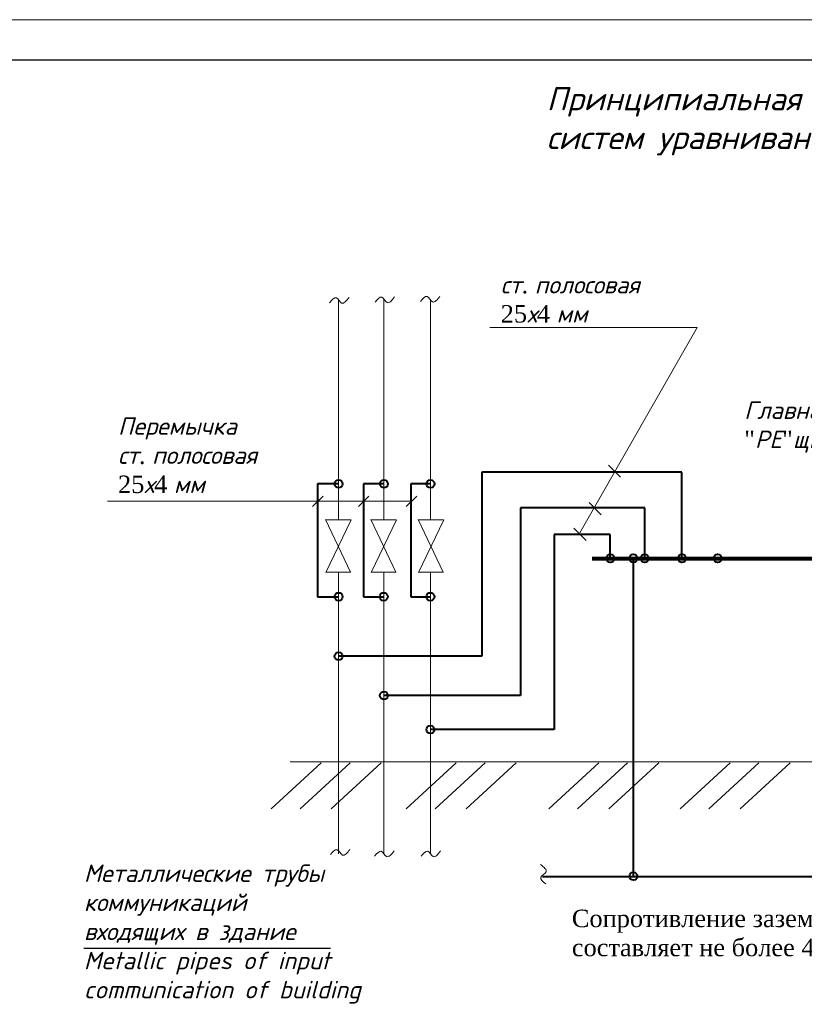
# Model space of a CAD drawing. Header units: metres. Extents: x 705633 to 708863, y 4309165 to 4309462.
# Tile 19 of 25: x 708161 to 708269, y 4309327 to 4309462. Entities that reach past the tile are written whole.
import ezdxf

# ---------------------------------------------------------------- set-up
doc = ezdxf.new("R2010")
doc.units = ezdxf.units.M
doc.header["$LTSCALE"] = 0.5
doc.layers.add('STR. Format', color=7, linetype='Continuous', lineweight=40)
doc.layers.add('ЭТ', color=5, linetype='Continuous', lineweight=30)
doc.styles.get("Standard").update_dxf_attribs({"font": 'times.ttf'})
doc.styles.add('style1', font='times.ttf', dxfattribs={"height": 250})

msp = doc.modelspace()

# ---------------------------------------------------------------- linework, layer by layer
at = {"layer": 'STR. Format', "lineweight": 13, "ltscale": 30}
msp.add_line((707951.48, 4309462.03), (708371.48, 4309462.03), dxfattribs=at)
at = {"layer": 'STR. Format', "color": 0, "linetype": 'ByBlock', "lineweight": 30, "ltscale": 30}
msp.add_line((707973.48, 4309456.53), (708365.98, 4309456.53), dxfattribs=at)
at = {"layer": 'ЭТ', "color": 7, "linetype": 'Continuous', "lineweight": 13}
for p, q in [((708205.32, 4309423.53), (708205.32, 4309393.27)), ((708211.55, 4309423.61), (708211.55, 4309393.27)), ((708217.95, 4309423.53), (708217.95, 4309393.27)), ((708254.61, 4309419.73), (708226.1, 4309419.73)), ((708238.49, 4309391.49), (708254.61, 4309419.73)), ((708242.42, 4309400.8), (708244.09, 4309399.14)), ((708201.73, 4309395.12), (708203.19, 4309396.52)), ((708208.04, 4309395.12), (708209.5, 4309396.52)), ((708214.62, 4309395.12), (708216.07, 4309396.52)), ((708215.25, 4309395.83), (708173.53, 4309395.83)), ((708239.75, 4309395.66), (708241.41, 4309393.99)), ((708206.96, 4309386.09), (708203.54, 4309393.34)), ((708203.56, 4309393.27), (708207, 4309393.27)), ((708207.05, 4309393.26), (708203.58, 4309386.04)), ((708213.19, 4309386.09), (708209.77, 4309393.34)), ((708209.79, 4309393.27), (708213.23, 4309393.27)), ((708213.27, 4309393.26), (708209.81, 4309386.04)), ((708219.69, 4309386.09), (708216.27, 4309393.34)), ((708216.29, 4309393.27), (708219.73, 4309393.27)), ((708219.77, 4309393.26), (708216.31, 4309386.04)), ((708237.68, 4309392.13), (708239.34, 4309390.46)), ((708203.56, 4309386.08), (708207, 4309386.08)), ((708205.32, 4309386.08), (708205.32, 4309347.36)), ((708209.79, 4309386.08), (708213.23, 4309386.08)), ((708211.55, 4309386.08), (708211.55, 4309347.36)), ((708216.29, 4309386.08), (708219.73, 4309386.08)), ((708217.95, 4309386.08), (708217.95, 4309347.36)), ((708202.94, 4309359.89), (708196.07, 4309353.54)), ((708198.68, 4309360.02), (708331.14, 4309360.02)), ((708206.89, 4309359.89), (708200.02, 4309353.54)), ((708211.19, 4309359.89), (708204.32, 4309353.54)), ((708221.5, 4309359.89), (708214.63, 4309353.54)), ((708225.45, 4309359.89), (708218.58, 4309353.54)), ((708229.75, 4309359.89), (708222.88, 4309353.54)), ((708241.09, 4309359.89), (708234.22, 4309353.54)), ((708245.04, 4309359.89), (708238.17, 4309353.54)), ((708249.34, 4309359.89), (708242.47, 4309353.54)), ((708259.14, 4309359.89), (708252.26, 4309353.54)), ((708263.09, 4309359.89), (708256.21, 4309353.54)), ((708267.38, 4309359.89), (708260.51, 4309353.54))]:
    msp.add_line(p, q, dxfattribs=at)
at = {"layer": 'ЭТ', "color": 7, "linetype": 'Continuous', "lineweight": 40}
for p, q in [((708225.03, 4309399.83), (708225.03, 4309374.53)), ((708252.53, 4309399.83), (708225.03, 4309399.83)), ((708252.53, 4309387.99), (708252.53, 4309399.83)), ((708202.41, 4309398.23), (708202.41, 4309382.72)), ((708205.32, 4309398.23), (708202.41, 4309398.23)), ((708211.55, 4309398.23), (708208.76, 4309398.23)), ((708208.76, 4309398.23), (708208.76, 4309382.72)), ((708217.95, 4309398.23), (708215.25, 4309398.23)), ((708215.25, 4309398.23), (708215.25, 4309382.72)), ((708230.32, 4309394.95), (708230.32, 4309369.13)), ((708247.4, 4309394.95), (708230.32, 4309394.95)), ((708247.4, 4309387.99), (708247.4, 4309394.95)), ((708234.98, 4309391.25), (708234.98, 4309364.45)), ((708242.67, 4309391.25), (708234.98, 4309391.25)), ((708242.67, 4309387.99), (708242.67, 4309391.25)), ((708245.84, 4309387.99), (708245.84, 4309344.26)), ((708202.41, 4309382.72), (708205.32, 4309382.72)), ((708208.76, 4309382.72), (708211.55, 4309382.72)), ((708215.25, 4309382.72), (708217.95, 4309382.72)), ((708225.03, 4309374.53), (708205.32, 4309374.53)), ((708230.32, 4309369.13), (708211.55, 4309369.13)), ((708234.98, 4309364.45), (708217.95, 4309364.45)), ((708233.36, 4309344.26), (708288.01, 4309344.26))]:
    msp.add_line(p, q, dxfattribs=at)
at = {"layer": 'ЭТ', "color": 7, "linetype": 'Continuous', "lineweight": 80}
msp.add_line((708240.2, 4309387.99), (708276.11, 4309387.99), dxfattribs=at)
at = {"layer": 'ЭТ', "color": 7, "linetype": 'Continuous', "lineweight": 40}
for centre in [(708205.32, 4309398.23), (708211.55, 4309398.23), (708217.95, 4309398.23), (708242.67, 4309387.99), (708245.84, 4309387.99), (708247.4, 4309387.99), (708252.53, 4309387.99), (708257.43, 4309387.99), (708205.32, 4309382.72), (708211.54, 4309382.72), (708217.95, 4309382.72), (708205.32, 4309374.53), (708211.55, 4309369.13), (708217.95, 4309364.45), (708245.86, 4309344.29)]:
    msp.add_circle(centre, 0.551, dxfattribs=at)
at = {"layer": 'ЭТ', "color": 7, "linetype": 'Continuous', "lineweight": 13}
for points in [[(708204.09, 4309423.13), (708205.02, 4309423.81), (708205.74, 4309423.08), (708206.76, 4309423.86)], [(708210.34, 4309423.19), (708211.26, 4309423.87), (708211.99, 4309423.14), (708213.01, 4309423.92)], [(708216.59, 4309423.3), (708217.51, 4309423.98), (708218.24, 4309423.25), (708219.26, 4309424.03)], [(708204.21, 4309347.26), (708205.13, 4309347.94), (708205.86, 4309347.21), (708206.88, 4309347.99)], [(708210.27, 4309347.04), (708211.19, 4309347.72), (708211.92, 4309346.99), (708212.94, 4309347.77)], [(708216.66, 4309347.04), (708217.58, 4309347.72), (708218.31, 4309346.99), (708219.33, 4309347.77)], [(708233.8, 4309343.23), (708233.12, 4309344.15), (708233.85, 4309344.88), (708233.08, 4309345.89)]]:
    msp.add_spline(points, degree=3, dxfattribs=at)

# ---------------------------------------------------------------- texts
at = {"char_height": 2.4, "width": 157.0065, "attachment_point": 1}
for s, insert in [('{\\fISOCPEUR|b0|i1|c204|p34;\\H1.333x;Принципиальная схема главной и дополнительной \\fISOCPEUR|b0|i1|c0|p34;\\P\\fISOCPEUR|b0|i1|c204|p34;систем уравнивания потенциалов\\fISOCPEUR|b0|i1|c0|p34;\\P\\H0.75x; }', (708233.93, 4309452.77, -0.03)), ('{\\fISOCPEUR|b0|i1|c204|p34;ст}. {\\fISOCPEUR|b0|i1|c204|p34;полосовая}\\P25{\\fISOCPEUR|b0|i1|c204|p34;х}4 {\\fISOCPEUR|b0|i1|c204|p34;мм}', (708227.61, 4309426.8, -0.03)), ('{\\fISOCPEUR|b0|i1|c204|p34;Главная шина заземления }\\P"{\\fISOCPEUR|b0|i1|c204|p34;РЕ}"{\\fISOCPEUR|b0|i1|c204|p34;щита РУ}-0,4{\\fISOCPEUR|b0|i1|c204|p34;кВ}\\P\\P ', (708261.08, 4309409.55, -0.03)), ('{\\fISOCPEUR|b0|i1|c204|p34;Перемычка} \\P{\\fISOCPEUR|b0|i1|c204|p34;ст}. {\\fISOCPEUR|b0|i1|c204|p34;полосовая}\\P25{\\fISOCPEUR|b0|i1|c204|p34;х}4 {\\fISOCPEUR|b0|i1|c204|p34;мм}', (708175, 4309407.37, -0.03)), ('{\\fISOCPEUR|b0|i1|c204|p34;Металлические трубы \\fISOCPEUR|b0|i1|c0|p34;\\P\\fISOCPEUR|b0|i1|c204|p34;коммуникаций\\fISOCPEUR|b0|i1|c0|p34; \\fISOCPEUR|b0|i1|c204|p34;\\Pвходящих в здание\\fISOCPEUR|b0|i1|c0|p34;   \\fISOCPEUR|b0|i1|c204|p34;\\P\\fISOCPEUR|b0|i1|c0|p34;\\OMetallic pipes of input \\P\\ocommunication of building }', (708170.31, 4309345.91, -0.03))]:
    msp.add_mtext(s, dxfattribs=dict(at, insert=insert))
at = {"insert": (708237.39, 4309339.7, -0.03), "char_height": 2.4, "width": 157.0065, "attachment_point": 1, "style": 'style1'}
msp.add_mtext('Cопротивление заземления\\Pсоставляет не более 4 Ом', dxfattribs=at)

doc.saveas('drawing.dxf')
